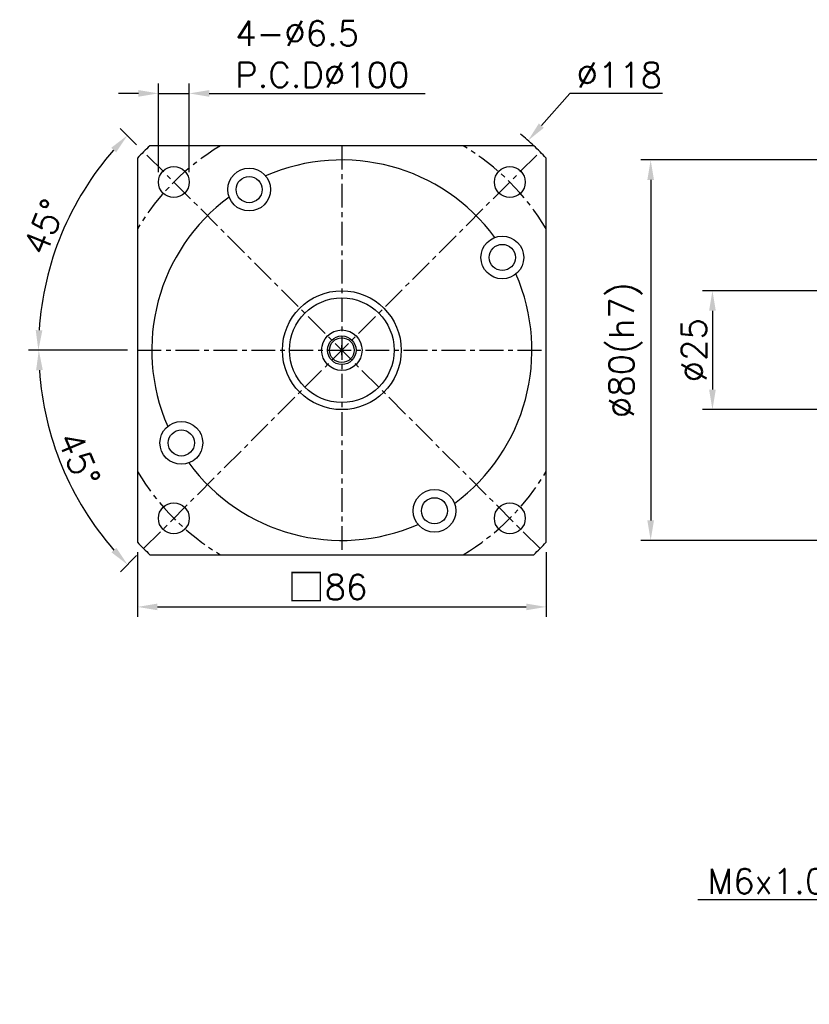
# Model space of a CAD drawing. Header units: millimetres. Extents: x -229 to 775, y -19 to 500.
# Tile 1 of 3: x -229 to -63, y 219 to 427. Entities that reach past the tile are written whole.
import ezdxf

# ---------------------------------------------------------------- set-up
doc = ezdxf.new("R2010")
doc.units = ezdxf.units.MM
doc.header["$LTSCALE"] = 4
doc.linetypes.add('CENTER', pattern=[2, 1.25, -0.25, 0.25, -0.25])
for name, color, linetype in [('MF90X1-010', 7, 'Continuous'), ('MF90X1-012', 7, 'Continuous'), ('圖框', 7, 'Continuous')]:
    doc.layers.add(name, color=color, linetype=linetype)
doc.styles.get("Standard").update_dxf_attribs({"font": 'romans.shx'})
doc.dimstyles.new('R', dxfattribs={"dimscale": 2.1, "dimtxt": 2.5, "dimasz": 2, "dimexe": 1, "dimexo": 1, "dimgap": 0.6, "dimtad": 1, "dimtoh": 1, "dimdec": 4, "dimdsep": 46, "dimtxsty": 'Standard', "dimcen": 0.5, "dimdle": 1, "dimclrt": 7, "dimadec": 4, "dimazin": 2, "dimtfac": 1, "dimtdec": 4, "dimtofl": 0, "dimtmove": 0, "dimatfit": 3, "dimfxl": 0, "dimtolj": 1, "dimarcsym": 0})
doc.dimstyles.get("Standard").update_dxf_attribs({"dimscale": 2.1, "dimtxt": 2.5, "dimasz": 2, "dimexe": 1, "dimexo": 1, "dimgap": 0.6, "dimtad": 1, "dimdec": 4, "dimdsep": 46, "dimtxsty": 'Standard', "dimcen": 0.5, "dimdle": 1, "dimclrt": 7, "dimadec": 4, "dimazin": 2, "dimtfac": 1, "dimtdec": 4, "dimtofl": 0, "dimtmove": 0, "dimatfit": 3, "dimfxl": 0, "dimtolj": 1, "dimarcsym": 0})

# ---------------------------------------------------------------- blocks, each defined once
blk = doc.blocks.new('*D16')
at = {"layer": 'Defpoints', "color": 0, "ltscale": 2}
for p in [(-17.65, 369.54), (-83.65, 344.54), (-17.65, 344.54)]:
    blk.add_point(p, dxfattribs=at)
at = {"layer": '圖框', "color": 0, "lineweight": -2, "ltscale": 2}
for p, q in [((-19.75, 369.54), (-85.75, 369.54)), ((-83.65, 365.34), (-83.65, 348.74)), ((-19.75, 344.54), (-85.75, 344.54))]:
    blk.add_line(p, q, dxfattribs=at)
at = {"layer": '圖框', "color": 0, "ltscale": 2}
for points in [[(-84.35, 365.34), (-82.95, 365.34), (-83.65, 369.54)], [(-84.35, 348.74), (-82.95, 348.74), (-83.65, 344.54)]]:
    blk.add_solid(points, dxfattribs=at)
at = {"layer": '圖框', "color": 7, "ltscale": 2, "insert": (-87.54, 357.04), "char_height": 5.25, "attachment_point": 5, "rotation": 90}
blk.add_mtext('\\A1;%%C25', dxfattribs=at)
blk = doc.blocks.new('*D17')
at = {"layer": 'Defpoints', "color": 0, "ltscale": 2}
for p in [(-17.15, 397.04), (-96.65, 317.04), (-17.15, 317.04)]:
    blk.add_point(p, dxfattribs=at)
at = {"layer": '圖框', "color": 0, "lineweight": -2, "ltscale": 2}
for p, q in [((-19.25, 397.04), (-98.75, 397.04)), ((-96.65, 392.84), (-96.65, 321.24)), ((-19.25, 317.04), (-98.75, 317.04))]:
    blk.add_line(p, q, dxfattribs=at)
at = {"layer": '圖框', "color": 0, "ltscale": 2}
for points in [[(-97.35, 392.84), (-95.95, 392.84), (-96.65, 397.04)], [(-97.35, 321.24), (-95.95, 321.24), (-96.65, 317.04)]]:
    blk.add_solid(points, dxfattribs=at)
at = {"layer": '圖框', "color": 7, "ltscale": 2, "insert": (-101.91, 357.04), "char_height": 5.25, "attachment_point": 5, "rotation": 90}
blk.add_mtext('\\A1;%%C80(h7)', dxfattribs=at)
blk = doc.blocks.new('*D30')
at = {"layer": 'Defpoints', "color": 0, "ltscale": 2}
for p in [(-122.45, 401.13), (-200.86, 312.95)]:
    blk.add_point(p, dxfattribs=at)
at = {"layer": '圖框', "color": 0, "lineweight": -2, "ltscale": 2}
for p, q in [((-113.64, 411.04), (-119.66, 404.27)), ((-94.13, 411.04), (-113.64, 411.04)), ((-162.7, 357.04), (-160.6, 357.04)), ((-161.65, 355.99), (-161.65, 358.09))]:
    blk.add_line(p, q, dxfattribs=at)
blk.add_arc((-161.65, 357.04), 59, 46.787, 50.3974, dxfattribs=at)
at = {"layer": '圖框', "color": 0, "ltscale": 2}
blk.add_solid([(-120.18, 404.73), (-119.13, 403.8), (-122.45, 401.13)], dxfattribs=at)
at = {"layer": '圖框', "color": 7, "ltscale": 2, "insert": (-103.25, 414.92), "char_height": 5.25, "attachment_point": 5}
blk.add_mtext('\\A1;∅118', dxfattribs=at)
blk = doc.blocks.new('*D31')
at = {"layer": 'Defpoints', "color": 0, "ltscale": 2}
for p in [(-119.93, 398.76), (-204.65, 357.04), (-118.65, 357.04), (-223.25, 340.53), (-203.37, 315.32)]:
    blk.add_point(p, dxfattribs=at)
at = {"layer": '圖框', "color": 0, "lineweight": -2, "ltscale": 2}
for p, q in [((-206.75, 357.04), (-227.52, 357.04)), ((-204.86, 313.83), (-208.23, 310.46))]:
    blk.add_line(p, q, dxfattribs=at)
blk.add_arc((-161.65, 357.04), 63.77, 183.7741, 221.2259, dxfattribs=at)
at = {"layer": '圖框', "color": 0, "ltscale": 2}
for points in [[(-225.99, 352.82), (-224.59, 352.86), (-225.42, 357.04)], [(-209.11, 315.49), (-210.13, 314.53), (-206.75, 311.94)]]:
    blk.add_solid(points, dxfattribs=at)
at = {"layer": '圖框', "color": 7, "ltscale": 2, "insert": (-216.98, 334.12), "char_height": 5.25, "attachment_point": 5, "rotation": 292.5}
blk.add_mtext('\\A1;45°', dxfattribs=at)
blk = doc.blocks.new('*D32')
at = {"layer": 'Defpoints', "color": 0, "ltscale": 2}
for p in [(-203.37, 398.76), (-216.95, 388.97), (-204.65, 357.04), (-118.65, 357.04), (-119.93, 315.32)]:
    blk.add_point(p, dxfattribs=at)
at = {"layer": '圖框', "color": 0, "lineweight": -2, "ltscale": 2}
for p, q in [((-204.86, 400.24), (-208.29, 403.68)), ((-206.75, 357.04), (-227.61, 357.04))]:
    blk.add_line(p, q, dxfattribs=at)
blk.add_arc((-161.65, 357.04), 63.86, 138.7692, 176.2308, dxfattribs=at)
at = {"layer": '圖框', "color": 0, "ltscale": 2}
for points in [[(-210.19, 399.6), (-209.16, 398.65), (-206.8, 402.19)], [(-224.67, 361.21), (-226.07, 361.26), (-225.51, 357.04)]]:
    blk.add_solid(points, dxfattribs=at)
at = {"layer": '圖框', "color": 7, "ltscale": 2, "insert": (-224.24, 382.96), "char_height": 5.25, "attachment_point": 5, "rotation": 67.5}
blk.add_mtext('\\A1;45°', dxfattribs=at)
blk = doc.blocks.new('*D13')
at = {"layer": 'Defpoints', "color": 0, "ltscale": 2}
for p in [(-193.76, 411.04), (-200.26, 392.39), (-193.76, 392.39)]:
    blk.add_point(p, dxfattribs=at)
at = {"layer": '圖框', "color": 0, "lineweight": -2, "ltscale": 2}
for p, q in [((-200.26, 394.49), (-200.26, 413.14)), ((-193.76, 394.49), (-193.76, 413.14)), ((-204.46, 411.04), (-208.66, 411.04)), ((-200.26, 411.04), (-193.76, 411.04)), ((-189.56, 411.04), (-144.09, 411.04))]:
    blk.add_line(p, q, dxfattribs=at)
at = {"layer": '圖框', "color": 0, "ltscale": 2}
for points in [[(-204.46, 411.74), (-204.46, 410.34), (-200.26, 411.04)], [(-189.56, 411.74), (-189.56, 410.34), (-193.76, 411.04)]]:
    blk.add_solid(points, dxfattribs=at)
at = {"layer": '圖框', "color": 7, "ltscale": 2, "insert": (-184.1, 426.3), "char_height": 5.25, "attachment_point": 1}
blk.add_mtext('\\A1;4-%%C6.5\\PP.C.D%%C100', dxfattribs=at)
blk = doc.blocks.new('*D34')
at = {"layer": 'Defpoints', "color": 0, "ltscale": 2}
for p in [(-37.18, 241.48), (-43.18, 219.48), (-37.18, 219.48)]:
    blk.add_point(p, dxfattribs=at)
at = {"layer": '圖框', "color": 0, "lineweight": -2, "ltscale": 2}
for p, q in [((-43.18, 221.58), (-43.18, 243.58)), ((-37.18, 221.58), (-37.18, 243.58)), ((-47.38, 241.48), (-86.73, 241.48)), ((-37.18, 241.48), (-43.18, 241.48)), ((-32.98, 241.48), (-28.78, 241.48))]:
    blk.add_line(p, q, dxfattribs=at)
at = {"layer": '圖框', "color": 0, "ltscale": 2}
for points in [[(-47.38, 242.18), (-47.38, 240.78), (-43.18, 241.48)], [(-32.98, 242.18), (-32.98, 240.78), (-37.18, 241.48)]]:
    blk.add_solid(points, dxfattribs=at)
at = {"layer": '圖框', "color": 7, "ltscale": 2, "insert": (-69.84, 245.37), "char_height": 5.25, "attachment_point": 5}
blk.add_mtext('\\A1;M6x1.0P', dxfattribs=at)
blk = doc.blocks.new('*D43')
at = {"color": 0, "lineweight": -2}
for p, q in [((-204.65, 314.54), (-204.65, 300.95)), ((-118.65, 314.54), (-118.65, 300.95)), ((-200.45, 303.05), (-122.85, 303.05))]:
    blk.add_line(p, q, dxfattribs=at)
at = {"color": 0}
for points in [[(-200.45, 303.75), (-200.45, 302.35), (-204.65, 303.05)], [(-122.85, 303.75), (-122.85, 302.35), (-118.65, 303.05)]]:
    blk.add_solid(points, dxfattribs=at)
at = {"layer": 'Defpoints', "color": 0}
for p in [(-204.65, 316.64), (-118.65, 316.64), (-118.65, 303.05)]:
    blk.add_point(p, dxfattribs=at)
at = {"color": 7, "insert": (-164.65, 307.15), "char_height": 5.25, "attachment_point": 5}
blk.add_mtext('\\A1;{\\fPMingLiU|b0|i0|c136|p18;\\H1.083x;\\C0;□}86', dxfattribs=at)
blk = doc.blocks.new('A$C608C2C6B')
at = {"layer": 'MF90X1-012', "color": 0, "ltscale": 2}
for radius in [11, 4.25, 3, 2.6]:
    blk.add_circle((11, 11), radius, dxfattribs=at)

msp = doc.modelspace()

# ---------------------------------------------------------------- linework, layer by layer
at = {"color": 0}
msp.add_circle((-161.6515, 357.03764), 12.5, dxfattribs=at)
at = {"layer": 'MF90X1-010', "linetype": 'CENTER'}
for p, q in [((-161.6515, 400.03764), (-161.6515, 314.03764)), ((-203.3708, 315.31834), (-119.9322, 398.75694)), ((-119.9322, 315.31834), (-203.3708, 398.75694)), ((-204.6515, 357.03764), (-118.6515, 357.03764))]:
    msp.add_line(p, q, dxfattribs=at)
at = {"layer": 'MF90X1-010'}
msp.add_lwpolyline([(-118.6515, 316.63962), (-118.6515, 397.43566, 0.015595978), (-121.25348, 400.03764), (-202.04952, 400.03764, 0.015595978), (-204.6515, 397.43566), (-204.6515, 316.63962, 0.015595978), (-202.04952, 314.03764), (-121.25348, 314.03764, 0.015595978)], format="xyb", close=True, dxfattribs=at)
for centre, radius in [((-197.00683, 392.39298), 3.25), ((-126.29616, 392.39298), 3.25), ((-181.1515, 390.81263), 4.5), ((-181.1515, 390.81263), 2.75), ((-127.8765, 376.53764), 4.5), ((-127.8765, 376.53764), 2.75), ((-195.42649, 337.53764), 4.5), ((-195.42649, 337.53764), 2.75), ((-142.1515, 323.26265), 4.5), ((-142.1515, 323.26265), 2.75), ((-197.00683, 321.6823), 3.25), ((-126.29616, 321.6823), 3.25)]:
    msp.add_circle(centre, radius, dxfattribs=at)
at = {"layer": 'MF90X1-010', "linetype": 'CENTER'}
for start, end in [(120.6834171, 149.3165829), (30.6834171, 59.3165829), (210.6834171, 239.3165829), (300.6834171, 329.3165829)]:
    msp.add_arc((-161.6515, 357.03764), 50, start, end, dxfattribs=at)
at = {"layer": 'MF90X1-010'}
for start, end in [(36.3679442, 113.6320558), (126.3679442, 203.6320558), (306.3679442, 23.6320558), (216.3679442, 293.6320558)]:
    msp.add_arc((-161.6515, 357.03764), 40, start, end, dxfattribs=at)

# ---------------------------------------------------------------- block references
at = {"color": 0}
msp.add_blockref('A$C608C2C6B', (-172.6515, 346.03764), dxfattribs=at)

# ---------------------------------------------------------------- dimensions: what is measured, and where the dimension line sits
dim = msp.add_linear_dim(base=(-118.6515, 303.04606), p1=(-204.6515, 316.63962), p2=(-118.6515, 316.63962), text='{\\fPMingLiU|b0|i0|c136|p18;\\H1.083x;\\C0;□}<>', dimstyle='Standard', dxfattribs=at)
dim.commit()
dim.dimension.update_dxf_attribs({"geometry": '*D43', "text_midpoint": (-164.6515, 303.04606), "dimtype": 160})
at = {"layer": '圖框', "color": 0, "ltscale": 2}
for base, p1, p2, text, picture, middle in [((-193.75683, 411.03764), (-200.25683, 392.39298), (-193.75683, 392.39298), '4-%%C<>\\PP.C.D%%C100', '*D13', (-164.72183, 411.03764)), ((-37.18111, 241.48379), (-43.18111, 219.48379), (-37.18111, 219.48379), 'M<>x1.0P', '*D34', (-69.84251, 241.48379))]:
    dim = msp.add_linear_dim(base=base, p1=p1, p2=p2, text=text, dimstyle='Standard', override={"dimtofl": 1}, dxfattribs=at)
    dim.commit()
    dim.dimension.update_dxf_attribs({"geometry": picture, "text_midpoint": middle, "dimtype": 160})
dim = msp.add_diameter_dim_2p(p1=(-200.85546, 312.94627), p2=(-122.44753, 401.12901), dimstyle='R', dxfattribs=at)
dim.commit()
dim.dimension.update_dxf_attribs({"geometry": '*D30', "text_midpoint": (-103.25224, 411.03764), "dimtype": 163})
for base, line1, picture, middle in [((-216.95204, 388.96543), ((-119.9322, 315.31834), (-203.3708, 398.75694)), '*D32', (-224.23562, 382.96084)), ((-223.25154, 340.53196), ((-203.3708, 315.31834), (-119.9322, 398.75694)), '*D31', (-216.98085, 334.11947))]:
    dim = msp.add_angular_dim_2l(base=base, line1=line1, line2=((-204.6515, 357.03764), (-118.6515, 357.03764)), dimstyle='Standard', dxfattribs=at)
    dim.commit()
    dim.dimension.update_dxf_attribs({"geometry": picture, "text_midpoint": middle})
for base, p1, p2, text, picture, middle in [((-96.6515, 317.03764), (-17.1515, 397.03764), (-17.1515, 317.03764), '%%C<>(h7)', '*D17', (-96.6515, 357.03764)), ((-83.6515, 344.53764), (-17.6515, 369.53764), (-17.6515, 344.53764), '%%C<>', '*D16', (-83.6515, 357.03764))]:
    dim = msp.add_linear_dim(base=base, p1=p1, p2=p2, angle=90, text=text, dimstyle='Standard', override={"dimtmove": 0}, dxfattribs=at)
    dim.commit()
    dim.dimension.update_dxf_attribs({"geometry": picture, "text_midpoint": middle, "dimtype": 160})

doc.saveas('drawing.dxf')
